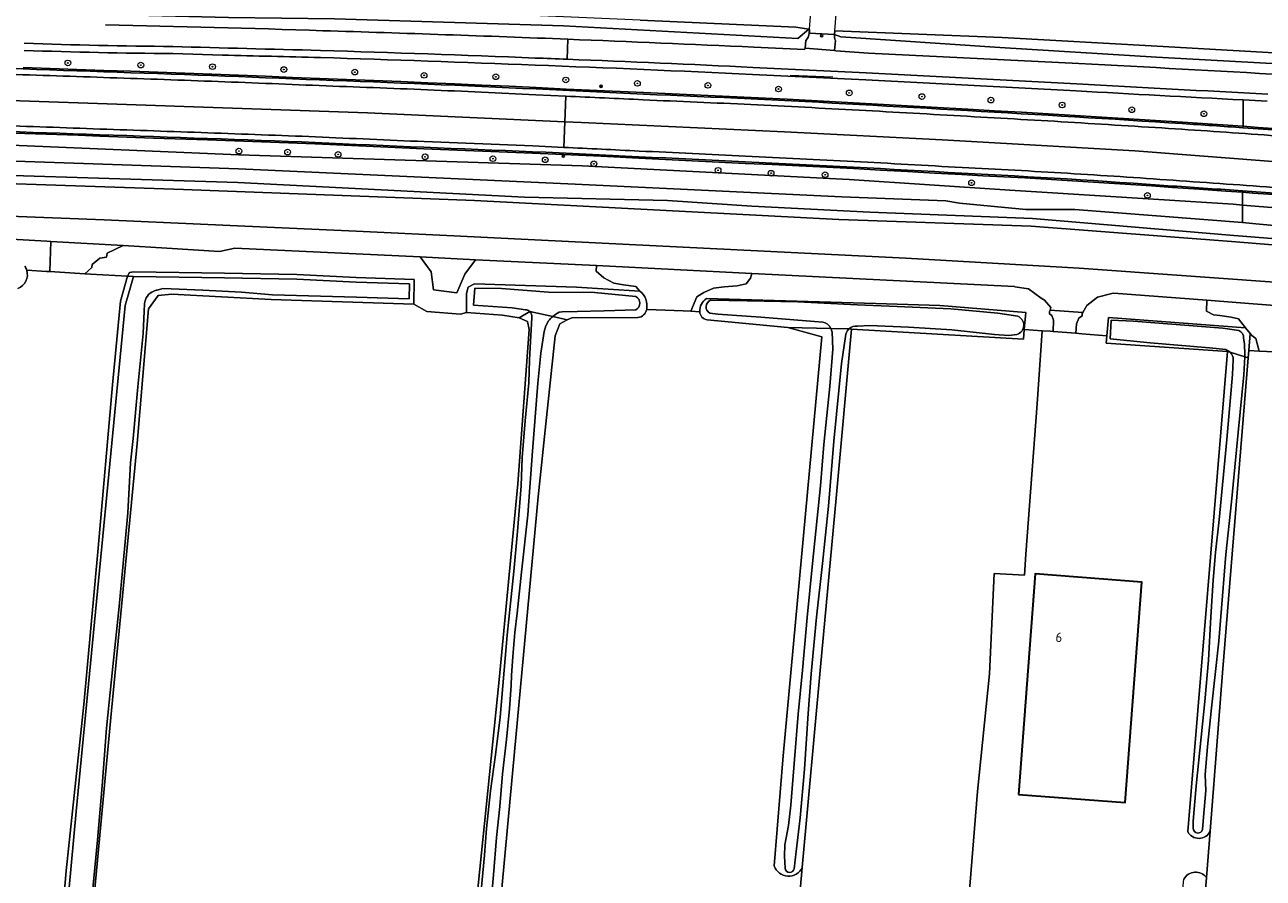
# Model space of a CAD drawing. Header units: metres. Extents: x 149984 to 156489, y 469398 to 478068.
# Tile 72 of 256: x 152953 to 153127, y 471014 to 471134. Entities that reach past the tile are written whole.
import ezdxf
from ezdxf.enums import TextEntityAlignment as Align

# ---------------------------------------------------------------- set-up
doc = ezdxf.new("R2010")
doc.units = ezdxf.units.M
doc.header["$LTSCALE"] = 0.75
for name, color, linetype, lineweight in [('B-WE-GK-BESCHOEIING-G', 252, 'GK-BESCHOEIING-SO', 18), ('B-WE-GR-BOOM-S', 252, 'Continuous', 25), ('B-WE-GR-GRAS-GV', 252, 'Continuous', 13), ('B-WE-GR-GROENVOORZIENING-GV', 252, 'Continuous', 18), ('B-WE-IE-MEUBILAIR-S', 252, 'Continuous', 25), ('B-WE-IE-TERREINAFSCHEIDING_KUNSTMATIG_HEKWERK_RASTER-G', 252, 'IE-TERREINAFSCHEIDING_KUNSTMATIG-SO', 18), ('B-WE-KW-KUNSTWERK_DEK-GV', 6, 'Continuous', 18), ('B-WE-OG-BEBOUWING-GV', 6, 'Continuous', 35), ('B-WE-OG-BEBOUWING-T18', 1, 'Continuous', 18), ('B-WE-OG-TERREIN_ERF-GV', 252, 'Continuous', 18), ('B-WE-OG-TERREIN_OEVER-GV', 252, 'Continuous', 18), ('B-WE-OG-WATER-GV', 252, 'Continuous', 18), ('B-WE-OG-WATER_SLOOT-GV', 252, 'Continuous', 18), ('B-WE-OG-WEG-GV', 252, 'Continuous', 18), ('B-WE-VH-GESLOTENVERHARDING-GV', 252, 'Continuous', 18), ('B-WE-VH-GESLOTENVERHARDING_ASFALT-GV', 252, 'Continuous', 18), ('B-WE-VH-HALFVERHARDING-GV', 252, 'Continuous', 18), ('B-WE-VH-OPENVERHARDING-GV', 252, 'Continuous', 18), ('B-WE-VH-OPENVERHARDING_BETONELEMENT-GV', 252, 'Continuous', 18), ('B-WE-VH-OPENVERHARDING_BETONSTRAATSTEEN-GV', 252, 'Continuous', 18)]:
    doc.layers.add(name, color=color, linetype=linetype, lineweight=lineweight)
doc.styles.add('NLCS-ISO', font='NLCS-ISO.ttf')
doc.styles.add('NLCS-ISO-M750-T18', font='NLCS-ISO.ttf', dxfattribs={"height": 1.35})
doc.linetypes.add('GK-BESCHOEIING-SO', pattern='A,18,-3,[1,NLCS.SHX,S=0.6,R=0,X=0,Y=0],-3', length=24)
doc.linetypes.add('IE-TERREINAFSCHEIDING_KUNSTMATIG-SO', pattern='A,4,[82,NLCS.SHX,S=0.75,R=90,X=0,Y=0],4,-2', length=10)

# ---------------------------------------------------------------- blocks, each defined once
blk = doc.blocks.new('SIE-MEUBILAIR_BORD_VERKEER-SO')
blk.add_lwpolyline([(-0.5625, -0.5625), (0.5625, -0.5625), (0.5625, 0.5625), (-0.5625, 0.5625)], close=True)
at = {"style": 'NLCS-ISO'}
blk.add_text('vb', height=0.75, dxfattribs=at).set_placement((0, 0), align=Align.MIDDLE_CENTER)
blk = doc.blocks.new('SIE-MEUBILAIR_PAAL-SO')
blk.add_circle((0, 0), 0.75)
blk = doc.blocks.new('SIE-MEUBILAIR_PAAL_VERKEERSBORD-SO')
blk.add_circle((0, 0), 0.75)
at = {"style": 'NLCS-ISO'}
blk.add_text('vb', height=0.75, dxfattribs=at).set_placement((0, 0.07), align=Align.MIDDLE_CENTER)
blk = doc.blocks.new('SIE-MEUBILAIR_PAAL_HECTOMETER-SO')
blk.add_circle((0, 0), 0.75)
at = {"style": 'NLCS-ISO'}
blk.add_text('hm', height=0.75, dxfattribs=at).set_placement((0.16, 0.07), align=Align.MIDDLE_CENTER)
blk = doc.blocks.new('SGR-BOOM_GBKN-SO')
at = {"linetype": 'ByBlock', "lineweight": 18}
h = blk.add_hatch(color=0, dxfattribs=at)
h.dxf.hatch_style = 1
edge = h.paths.add_edge_path()
edge.add_arc((0, 0), 0.25, 0, 360)
at = {"color": 0, "linetype": 'ByBlock', "lineweight": 18}
for radius in [2, 0.25]:
    blk.add_circle((0, 0), radius, dxfattribs=at)
at = {"color": 0, "linetype": 'ByBlock', "lineweight": 18, "style": 'NLCS-ISO'}
blk.add_attdef('SOORT', (2.5, 0), '', height=1.5, dxfattribs=at)

msp = doc.modelspace()

# ---------------------------------------------------------------- linework, layer by layer
at = {"layer": 'B-WE-GK-BESCHOEIING-G', "flags": 128}
msp.add_lwpolyline([(153061.741, 471133.323), (153063.572, 471133.043)], dxfattribs=at)
at = {"layer": 'B-WE-GR-GRAS-GV', "flags": 128}
for points in [[(153016.92, 471010.48), (153020.078, 471041.655), (153022.724, 471069.172), (153024.312, 471090.868), (153024.088, 471091.985), (153022.88, 471092.526), (153020.577, 471092.875), (153015.501, 471093.266), (153014.678, 471093.019), (153009.933, 471093.399), (153008.129, 471094.441), (152988.063, 471095.101), (152974.114, 471095.815), (152972.188, 471095.63), (152970.866, 471093.778), (152969.278, 471074.86), (152965.574, 471036.363), (152960.679, 470984.241)], [(153042.115, 471093.631), (153040.804, 471093.687)], [(153048.251, 471093.369), (153047.011, 471093.422), (153045.924, 471093.468), (153042.115, 471093.631)], [(153039.566, 471092.542), (153030.273, 471092.521), (153029.656, 471092.212), (153028.598, 471091.682), (153027.937, 471089.962), (153026.732, 471078.518), (153025.555, 471067.341), (153020.541, 471013.365), (153018.99, 470996.658), (153014.84, 470951.982), (153007.467, 470866.409), (153006.77, 470858.32), (153006.268, 470853.18), (152997.733, 470765.881), (152996.865, 470756.995), (152995.26, 470740.58), (152993.98, 470726.589), (152991.027, 470694.302), (152990.358, 470686.986), (152990.155, 470684.77), (152989.709, 470679.891)], [(153058.708, 471015.512), (153059.951, 471030.96), (153065.375, 471089.83), (153060.613, 471091.153), (153049.302, 471092.224)], [(153155.784, 471076.005), (153155.033, 471076.789), (153154.536, 471077.256), (153151.492, 471080.459), (153148.488, 471083.637), (153146.984, 471084.972), (153146.45, 471085.339), (153145.593, 471085.567), (153143.951, 471085.994), (153143.423, 471086.114), (153141.264, 471086.154), (153135.175, 471086.239), (153133.233, 471086.531), (153132.768, 471086.946), (153132.526, 471087.546), (153131.046, 471087.617), (153126.798, 471087.822), (153125.342, 471087.892), (153125.262, 471086.905), (153121.67, 471042.64), (153119.926, 471020.38), (153119.415, 471013.861), (153118.724, 471005.039)], [(153061.969, 471007.846), (153062.642, 471015.288)]]:
    msp.add_lwpolyline(points, dxfattribs=at)
at = {"layer": 'B-WE-GR-GRAS-GV'}
for points in [[(153040.804, 471093.687, -0.3319367), (153039.566, 471092.542)], [(153049.302, 471092.224, -0.3624758), (153048.251, 471093.369)], [(153062.642, 471015.288, -0.6756577), (153058.708, 471015.512)]]:
    msp.add_lwpolyline(points, format="xyb", dxfattribs=at)
at = {"layer": 'B-WE-GR-GRAS-GV', "flags": 128}
msp.add_lwpolyline([(153105.768, 470964.915), (153106.229, 470999.17), (153085.261, 471001.094), (153087.252, 471025.951), (153088.945, 471042.514), (153089.58, 471056.59), (153093.854, 471056.345), (153094.035, 471059.29), (153095.638, 471080.399), (153096.322, 471090.684), (153093.818, 471090.843), (153093.69, 471089.51), (153069.57, 471090.93), (153067.4, 471067.18), (153065.19, 471043.49), (153062.642, 471015.288), (153061.969, 471007.846), (153061.26, 471000), (153059.292, 470975.548), (153064.584, 470967.022), (153102.922, 470962.736), (153105.224, 470961.942), (153105.7, 470960.513)], close=True, dxfattribs=at)
at = {"layer": 'B-WE-GR-GROENVOORZIENING-GV', "flags": 128}
for points in [[(153063.639, 471132.512), (153063.676, 471133.022), (153063.633, 471133.031), (153063.572, 471133.043), (153062.04, 471131.762), (153029.101, 471133.52), (152996.946, 471134.485), (152982.083, 471134.689), (152970.91, 471134.991), (152952.169, 471135.764)], [(153218.565, 471122.577), (153218.63, 471122.961), (153213.037, 471123.509), (153212.799, 471122.405), (153196.981, 471123.712), (153183.849, 471124.72), (153170.478, 471126.077), (153152.909, 471127.305), (153133.724, 471127.946), (153112.363, 471129.129), (153090.396, 471130.464), (153068.077, 471131.998), (153067.153, 471132.295)], [(153055.826, 471130.521), (153062.946, 471130.18), (153063.063, 471130.363), (153063.158, 471131.466)], [(153067.32, 471131.458), (153067.173, 471130.071), (153067.367, 471130.022), (153071.927, 471129.703), (153101.491, 471128.215)], [(152974.256, 471129.62), (152981.228, 471129.421)], [(152981.228, 471129.421), (152974.256, 471129.62)], [(153124.53, 471119.208), (153124.531, 471119.407), (153123.126, 471119.506), (153119.569, 471119.748), (153116.013, 471119.983), (153112.247, 471120.229), (153108.48, 471120.47), (153104.713, 471120.706), (153100.946, 471120.936), (153097.179, 471121.162), (153093.412, 471121.382), (153089.644, 471121.598), (153085.878, 471121.808), (153080.812, 471122.102), (153075.744, 471122.389), (153070.676, 471122.669), (153065.607, 471122.944), (153060.538, 471123.212), (153055.465, 471123.474), (153050.428, 471123.689), (153045.397, 471123.909), (153040.365, 471124.135), (153034.924, 471124.387), (153029.482, 471124.645), (153025.272, 471124.85), (153021.473, 471125.029), (153017.673, 471125.203), (153013.873, 471125.371), (153010.073, 471125.533), (153006.273, 471125.69), (153002.472, 471125.84), (152998.672, 471125.985), (152994.874, 471126.124), (152991.089, 471126.284), (152987.301, 471126.439), (152983.512, 471126.59), (152979.723, 471126.735), (152975.933, 471126.876), (152972.144, 471127.011), (152968.354, 471127.141), (152964.566, 471127.266), (152960.798, 471127.403), (152957.028, 471127.533), (152953.257, 471127.658)], [(152953.257, 471127.658), (152957.028, 471127.533), (152960.798, 471127.403), (152964.566, 471127.266), (152968.354, 471127.141), (152972.144, 471127.011), (152975.933, 471126.876), (152979.723, 471126.735), (152983.512, 471126.59), (152987.301, 471126.439), (152991.089, 471126.284)], [(153101.175, 471125.388), (153071.62, 471126.92)], [(152991.089, 471126.284), (152994.874, 471126.124), (152998.672, 471125.985), (153002.472, 471125.84), (153006.273, 471125.69), (153010.073, 471125.533), (153013.873, 471125.371), (153017.673, 471125.203), (153021.473, 471125.029), (153025.272, 471124.85), (153029.482, 471124.645), (153034.924, 471124.387), (153040.365, 471124.135), (153045.397, 471123.909), (153050.428, 471123.689), (153055.465, 471123.474), (153060.538, 471123.212), (153065.607, 471122.944), (153070.676, 471122.669), (153075.744, 471122.389), (153080.812, 471122.102), (153085.878, 471121.808), (153089.644, 471121.598), (153093.412, 471121.382), (153097.179, 471121.162), (153100.946, 471120.936), (153104.713, 471120.706), (153108.48, 471120.47), (153112.247, 471120.229), (153116.013, 471119.983), (153119.569, 471119.748), (153123.126, 471119.506), (153124.531, 471119.407), (153124.557, 471123.105)], [(153071.569, 471125.921), (153101.121, 471124.389)], [(153101.121, 471124.389), (153071.569, 471125.921)], [(153127.944, 471122.926), (153124.557, 471123.105), (153124.531, 471119.407), (153126.682, 471119.257), (153130.237, 471119.002), (153131.142, 471118.936), (153134.923, 471118.656), (153138.704, 471118.369), (153142.484, 471118.074), (153146.262, 471117.773), (153150.034, 471117.474), (153153.807, 471117.168), (153157.579, 471116.854), (153161.351, 471116.532), (153165.122, 471116.203), (153168.892, 471115.867), (153172.662, 471115.523), (153176.428, 471115.173), (153180.215, 471114.833), (153184.004, 471114.486), (153187.792, 471114.131), (153191.579, 471113.768)], [(153124.557, 471123.105), (153127.944, 471122.926)], [(152931.744, 471117.595), (152983.53, 471115.383), (153031.727, 471113.872), (153069.244, 471111.913), (153091.808, 471110.43), (153123.152, 471108.455), (153124.465, 471108.349), (153124.465, 471110.138), (153122.14, 471110.303), (153118.388, 471110.565), (153114.633, 471110.823), (153111.674, 471111.034), (153108.716, 471111.238), (153105.758, 471111.435), (153102.799, 471111.625), (153099.84, 471111.808), (153096.881, 471111.984), (153093.921, 471112.153), (153090.961, 471112.316), (153088, 471112.472), (153085.034, 471112.621), (153081.231, 471112.841), (153077.432, 471113.055), (153073.633, 471113.262), (153069.834, 471113.462), (153066.034, 471113.657), (153062.234, 471113.845), (153058.434, 471114.027), (153054.631, 471114.203), (153047.166, 471114.574), (153039.704, 471114.938), (153034.404, 471115.192), (153029.103, 471115.442), (153024.78, 471115.643), (153009.523, 471116.261), (153004.436, 471116.479), (152999.349, 471116.703), (152994.267, 471116.932), (152986.703, 471117.217), (152979.137, 471117.495), (152971.569, 471117.765), (152964, 471118.027), (152961, 471118.14), (152958.003, 471118.247), (152955.005, 471118.349), (152952.007, 471118.446)], [(152952.007, 471118.446), (152955.005, 471118.349), (152958.003, 471118.247), (152961, 471118.14), (152964, 471118.027), (152971.569, 471117.765), (152979.137, 471117.495), (152986.703, 471117.217), (152994.267, 471116.932), (152999.349, 471116.703), (153004.436, 471116.479), (153009.523, 471116.261), (153024.78, 471115.643), (153029.103, 471115.442), (153034.404, 471115.192), (153039.704, 471114.938), (153047.166, 471114.574), (153054.631, 471114.203), (153058.434, 471114.027), (153062.234, 471113.845), (153066.034, 471113.657), (153069.834, 471113.462), (153073.633, 471113.262), (153077.432, 471113.055), (153081.231, 471112.841), (153085.034, 471112.621), (153088, 471112.472), (153090.961, 471112.316), (153093.921, 471112.153), (153096.881, 471111.984), (153099.84, 471111.808), (153102.799, 471111.625), (153105.758, 471111.435), (153108.716, 471111.238), (153111.674, 471111.034), (153114.633, 471110.823), (153118.388, 471110.565), (153122.14, 471110.303), (153124.465, 471110.138)], [(153130.237, 471119.002), (153126.682, 471119.257), (153124.531, 471119.407), (153124.53, 471119.208)], [(153029.15, 471116.441), (153024.824, 471116.642), (153009.565, 471117.26)], [(153124.465, 471110.339), (153124.465, 471110.138), (153125.892, 471110.036), (153129.644, 471109.765)], [(153124.465, 471110.138), (153124.465, 471110.339)], [(153129.644, 471109.765), (153125.892, 471110.036), (153124.465, 471110.138), (153124.465, 471108.349), (153147.887, 471106.462)]]:
    msp.add_lwpolyline(points, dxfattribs=at)
at = {"layer": 'B-WE-GR-GROENVOORZIENING-GV'}
for points in [[(152964.826, 471133.673, -0.0027197), (152995.351, 471132.838)], [(152995.351, 471132.838, -0.0023701), (153029.75, 471131.641)], [(153029.75, 471131.641, -0.0017641), (153055.826, 471130.521)], [(153063.158, 471131.466, 0.1577892), (153063.639, 471132.512)], [(153067.153, 471132.295, 0.1181071), (153067.32, 471131.458)], [(152953.38, 471130.07, 0.0065137), (152974.256, 471129.62)], [(152974.256, 471129.62, -0.0065137), (152953.38, 471130.07)], [(152974.275, 471130.62, -0.0065188), (152953.412, 471131.07)], [(152995.011, 471130.075, -0.0017831), (152974.275, 471130.62)], [(153025.159, 471129.003, 0.00199), (152995.011, 471130.075)], [(152981.228, 471129.421, 0.0011624), (152994.984, 471129.075)], [(152994.984, 471129.075, -0.0011624), (152981.228, 471129.421)], [(152994.984, 471129.075, -0.0020227), (153025.121, 471128.004)], [(153025.121, 471128.004, 0.0020227), (152994.984, 471129.075)], [(153029.639, 471128.833, 0.0004458), (153025.159, 471129.003)], [(153055.715, 471127.684, 0.0025939), (153029.639, 471128.833)], [(153101.491, 471128.215, -0.0018988), (153130.456, 471126.632)], [(152934.395, 471127.999, -0.0029838), (152964.56, 471127.067)], [(152964.56, 471127.067, -0.0026067), (152994.867, 471125.924)], [(153025.121, 471128.004, -0.0030446), (153055.667, 471126.685)], [(153055.667, 471126.685, 0.0030446), (153025.121, 471128.004)], [(153055.667, 471126.685, -0.0007589), (153071.569, 471125.921)], [(153071.569, 471125.921, 0.0007589), (153055.667, 471126.685)], [(153071.62, 471126.92, 0.0007558), (153055.715, 471127.684)], [(152994.867, 471125.924, -0.0030269), (153025.263, 471124.65)], [(153025.263, 471124.65, 0.0017879), (153055.455, 471123.274)], [(153127.995, 471123.925, -0.0010821), (153101.175, 471125.388)], [(153055.455, 471123.274, -0.0018741), (153085.866, 471121.609)], [(153101.121, 471124.389, 0.0009406), (153124.557, 471123.105)], [(153124.557, 471123.105, -0.0009406), (153101.121, 471124.389)], [(153085.866, 471121.609, -0.0026531), (153116, 471119.783)], [(152964.036, 471119.026, 0.0022002), (152949.039, 471119.537)], [(153116, 471119.783, -0.0010503), (153124.53, 471119.208)], [(152934.019, 471119.119, -0.0042686), (152964.007, 471118.227)], [(152964.007, 471118.227, 0.0042686), (152934.019, 471119.119)], [(152964.007, 471118.227, -0.0010241), (152994.274, 471117.132)], [(152994.274, 471117.132, 0.0010241), (152964.007, 471118.227)], [(152979.173, 471118.494, 0.0005255), (152964.036, 471119.026)], [(152994.308, 471117.931, 0.0004594), (152979.173, 471118.494)], [(153009.565, 471117.26, -0.0008533), (152994.308, 471117.931)], [(153124.53, 471119.208, -0.0008752), (153130.214, 471118.803)], [(152994.274, 471117.132, 0.0017365), (153024.79, 471115.843)], [(153024.79, 471115.843, -0.0017365), (152994.274, 471117.132)], [(153039.752, 471115.937, 0.0002653), (153029.15, 471116.441)], [(153054.679, 471115.202, 0.0004711), (153039.752, 471115.937)], [(153024.79, 471115.843, -0.0010043), (153054.641, 471114.403)], [(153054.641, 471114.403, 0.0010043), (153024.79, 471115.843)], [(153054.641, 471114.403, -0.0033232), (153085.045, 471112.82)], [(153085.045, 471112.82, 0.0033232), (153054.641, 471114.403)], [(153069.886, 471114.461, 0.0016433), (153054.679, 471115.202)], [(153085.088, 471113.619, 0.0017123), (153069.886, 471114.461)], [(153085.045, 471112.82, -0.0058768), (153114.647, 471111.022)], [(153114.647, 471111.022, 0.0058768), (153085.045, 471112.82)], [(153099.901, 471112.806, 0.0029052), (153085.088, 471113.619)], [(153114.703, 471111.82, 0.0029684), (153099.901, 471112.806)], [(153114.647, 471111.022, -0.0009123), (153124.465, 471110.339)], [(153124.465, 471110.339, 0.0009123), (153114.647, 471111.022)], [(153129.716, 471110.762, 0.0012382), (153114.703, 471111.82)], [(153145.19, 471108.788, 0.0017705), (153124.465, 471110.339)], [(153124.465, 471110.339, -0.0017705), (153145.19, 471108.788)]]:
    msp.add_lwpolyline(points, format="xyb", dxfattribs=at)
at = {"layer": 'B-WE-IE-TERREINAFSCHEIDING_KUNSTMATIG_HEKWERK_RASTER-G', "flags": 128}
msp.add_lwpolyline([(153066.916, 471126.298), (153060.927, 471126.527)], dxfattribs=at)
at = {"layer": 'B-WE-KW-KUNSTWERK_DEK-GV', "flags": 128}
msp.add_lwpolyline([(153067.21, 471132.841), (153067.627, 471138.165), (153067.531, 471138.173), (153064.229, 471138.445), (153064.04, 471138.43), (153063.633, 471133.031), (153063.676, 471133.022), (153063.645, 471132.597), (153063.639, 471132.512), (153067.153, 471132.295), (153067.156, 471132.332), (153067.202, 471132.841)], close=True, dxfattribs=at)
at = {"layer": 'B-WE-OG-BEBOUWING-GV', "flags": 128}
msp.add_lwpolyline([(153093.02, 471025.56), (153107.98, 471024.4), (153110.34, 471055.36), (153095.35, 471056.55)], close=True, dxfattribs=at)
at = {"layer": 'B-WE-OG-TERREIN_ERF-GV', "flags": 128}
for points in [[(152904.779, 470814.839), (152914.529, 470813.939), (152926.547, 470812.885), (152931.306, 470812.436), (152931.187, 470810.629), (152932.062, 470810.605), (152940.365, 470810.379), (152946.022, 470862.597), (152946.112, 470864.2), (152951.131, 470918.986), (152953.219, 470946.796), (152955.534, 470971.831), (152957.372, 470992.414), (152959.313, 471014.811), (152961.784, 471038.168), (152963.769, 471060.159), (152965.787, 471083.082), (152966.924, 471094.821), (152967.881, 471098.353), (152962.725, 471098.659), (152961.931, 471098.706), (152957.006, 471098.998), (152956.536, 471099.026), (152953.757, 471099.19)], [(153122.344, 471087.778), (153105.32, 471088.94), (153105.417, 471089.994), (153101.879, 471090.269), (153101.047, 471090.334), (153097.871, 471090.58), (153097.472, 471090.611), (153096.322, 471090.684), (153095.638, 471080.399), (153094.035, 471059.29), (153093.854, 471056.345), (153089.58, 471056.59), (153088.945, 471042.514), (153087.252, 471025.951), (153085.261, 471001.094), (153106.229, 470999.17), (153105.768, 470964.915), (153105.7, 470960.513), (153111.017, 470960.186), (153113.216, 470986.104), (153113.499, 470988.18), (153115.114, 471000), (153116.14, 471012.78), (153116.212, 471013.645)], [(153116.765, 471020.336), (153122.344, 471087.778)], [(153119.415, 471013.861), (153119.926, 471020.38)]]:
    msp.add_lwpolyline(points, dxfattribs=at)
at = {"layer": 'B-WE-OG-TERREIN_ERF-GV'}
for points in [[(152953.757, 471099.19, -0.3921172), (152952.501, 471096.611)], [(153119.926, 471020.38, -0.6181411), (153116.765, 471020.336)], [(153116.212, 471013.645, -0.5482904), (153119.415, 471013.861)]]:
    msp.add_lwpolyline(points, format="xyb", dxfattribs=at)
at = {"layer": 'B-WE-OG-TERREIN_ERF-GV', "flags": 128}
msp.add_lwpolyline([(153095.35, 471056.55), (153110.34, 471055.36), (153107.98, 471024.4), (153093.02, 471025.56)], close=True, dxfattribs=at)
at = {"layer": 'B-WE-OG-TERREIN_OEVER-GV', "flags": 128}
for points in [[(153013.993, 471135.431), (153002.929, 471135.484), (152983.36, 471136.092), (152980.886, 471136.169), (152977.457, 471136.256), (152972.729, 471135.778), (152970.378, 471136.045), (152954.285, 471136.601), (152934.839, 471137.173), (152934.808, 471138.692), (152932.399, 471138.77), (152932.407, 471138.331), (152932.433, 471136.917), (152933.912, 471136.497), (152952.169, 471135.764), (152970.91, 471134.991), (152982.083, 471134.689), (152996.946, 471134.485), (153029.101, 471133.52), (153062.04, 471131.762), (153063.572, 471133.043), (153061.741, 471133.323), (153039.905, 471134.303)], [(153124.465, 471105.874), (153124.465, 471108.349), (153123.152, 471108.455), (153091.808, 471110.43), (153069.244, 471111.913), (153031.727, 471113.872), (152983.53, 471115.383), (152931.744, 471117.595), (152876.712, 471119.204), (152831.325, 471118.993), (152807.564, 471118.964), (152806.666, 471118.965), (152806.69, 471117.074), (152807.901, 471117.067), (152831.53, 471116.967), (152876.629, 471116.682), (152931.747, 471115.194), (152983.486, 471113.419), (153030.773, 471111.29), (153068.218, 471109.485), (153082.805, 471108.924), (153084.719, 471108.588), (153094.036, 471107.731), (153100.907, 471107.736)], [(153124.465, 471108.349), (153124.465, 471105.874), (153126.345, 471105.725), (153151.063, 471103.467), (153151.017, 471102.978), (153153.937, 471102.618), (153154.065, 471103.417), (153152.813, 471104.743), (153147.887, 471106.462)]]:
    msp.add_lwpolyline(points, close=True, dxfattribs=at)
for points in [[(153133.842, 471129.426), (153112.463, 471130.651), (153090.715, 471131.894), (153067.21, 471132.841), (153067.202, 471132.841), (153067.153, 471132.295), (153068.077, 471131.998), (153090.396, 471130.464), (153112.363, 471129.129), (153133.724, 471127.946)], [(152931.578, 471112.013), (152975.757, 471110.55), (153016.626, 471108.97), (153067.803, 471106.308), (153094.787, 471105.383), (153123.506, 471103.167), (153149.256, 471101.057), (153151.223, 471100.76), (153152.813, 471101.068), (153153.48, 471101.707), (153153.937, 471102.618), (153151.017, 471102.978), (153150.976, 471102.536), (153148, 471102.119), (153124.465, 471103.988), (153123.261, 471104.084), (153094.956, 471106.476), (153072.126, 471107.331), (153055.58, 471108.173), (153043.723, 471109.008), (153023.669, 471109.446), (152983.394, 471111.531), (152932.171, 471113.128)], [(152960.679, 470984.241), (152965.574, 471036.363), (152969.278, 471074.86), (152970.866, 471093.778), (152972.188, 471095.63), (152974.114, 471095.815), (152988.063, 471095.101), (153008.129, 471094.441), (153008.176, 471097.908), (153000.032, 471098.186), (152991.698, 471098.583), (152981.547, 471098.788), (152968.751, 471098.966), (152968.187, 471098.864), (152967.881, 471098.353), (152968.742, 471098.302), (152981.536, 471098.124), (152991.676, 471097.919), (153000, 471097.523), (153007.497, 471097.261), (153007.469, 471095.182), (153000.051, 471095.408), (152988.27, 471095.726), (152983.9, 471096.099), (152978.488, 471096.389), (152974.024, 471096.555), (152972.869, 471096.605), (152972.056, 471096.411)], [(152952.979, 470939.312), (152953.583, 470945.829), (152960.702, 471023.151), (152967.576, 471094.224), (152968.183, 471096.347), (152968.742, 471098.302), (152967.881, 471098.353), (152966.924, 471094.821), (152965.787, 471083.082), (152963.769, 471060.159), (152961.784, 471038.168), (152959.313, 471014.811), (152957.372, 470992.414), (152955.534, 470971.831), (152953.219, 470946.796)], [(153039.836, 471096.271), (153030.95, 471096.789), (153016.637, 471097.282), (153015.742, 471096.834), (153015.495, 471095.909), (153015.501, 471093.266), (153020.577, 471092.875), (153022.88, 471092.526), (153024.392, 471093.391)], [(153023.793, 471093.628), (153021.932, 471093.906), (153016.499, 471094.293), (153016.664, 471096.691), (153020.418, 471096.615), (153027.03, 471096.118), (153033.468, 471096.039), (153039.29, 471095.508)], [(153069.175, 471090.94), (153069.57, 471090.93), (153093.69, 471089.51), (153093.818, 471090.843), (153094.05, 471093.25), (153081.975, 471094.244), (153072.955, 471094.512), (153049.201, 471095.218)], [(152970.27, 471094.476), (152970.238, 471093.443), (152970.108, 471090.29), (152969.365, 471082.832), (152968.715, 471075.535), (152968.327, 471072.128), (152967.945, 471065.108), (152967.268, 471057.481), (152966.711, 471051.932), (152965.86, 471043.526), (152964.962, 471034.846), (152964.361, 471026.775), (152963.711, 471019.124), (152962.964, 471011.368)], [(153024.392, 471093.391), (153022.88, 471092.526), (153024.088, 471091.985), (153024.312, 471090.868), (153022.724, 471069.172), (153020.078, 471041.655), (153016.92, 471010.48), (153013.534, 470972.697), (153010.147, 470934.068), (153007.643, 470907.644), (153004.644, 470870.991), (153000.622, 470828.869), (152996.389, 470783.89), (152992.032, 470741.089), (152989.387, 470713.307), (152987.169, 470687.051)], [(153039.26, 471093.626), (153034.82, 471093.47), (153031.041, 471093.397), (153028.924, 471093.368), (153028.536, 471093.305)], [(153049.757, 471094.974), (153054.919, 471094.907), (153062.004, 471094.761), (153070.349, 471094.308), (153075.963, 471094.105), (153083.523, 471093.753), (153090.124, 471093.149), (153092.893, 471092.724)], [(152990.358, 470686.986), (152991.027, 470694.302), (152993.98, 470726.589), (152995.26, 470740.58), (152996.865, 470756.995), (152997.733, 470765.881), (153006.268, 470853.18), (153006.77, 470858.32), (153007.467, 470866.409), (153014.84, 470951.982), (153018.99, 470996.658), (153020.541, 471013.365), (153025.555, 471067.341), (153026.732, 471078.518), (153027.937, 471089.962), (153028.598, 471091.682), (153029.656, 471092.212)], [(153017.554, 471012.04), (153018.024, 471017.016), (153018.315, 471020.782), (153018.873, 471026.044), (153019.565, 471031.095), (153020.226, 471036.399), (153020.777, 471042.989), (153021.236, 471047.926), (153021.684, 471052.439), (153022.145, 471056.869), (153022.645, 471062.493), (153023.172, 471068.886), (153023.33, 471072.88), (153023.73, 471078.012), (153024.245, 471083.387), (153024.339, 471086.625), (153024.68, 471092.554)], [(153027.004, 471092.083), (153026.658, 471091.38), (153026.387, 471090.573), (153025.954, 471087.529), (153025.515, 471083.315), (153024.751, 471073.751), (153024.134, 471064.836), (153023.226, 471056.755), (153022.61, 471051.025), (153022.286, 471048.315), (153021.992, 471044.923), (153021.814, 471042.283), (153021.767, 471040.907), (153021.559, 471037.6), (153021.097, 471033.264), (153020.555, 471028.441), (153020.177, 471023.856), (153019.725, 471019.521), (153019.303, 471014.26), (153018.913, 471010.065)], [(153027.612, 471092.67), (153029.656, 471092.212), (153030.273, 471092.521), (153039.566, 471092.542)], [(153029.656, 471092.212), (153027.612, 471092.67)], [(153049.302, 471092.224), (153060.613, 471091.153), (153066.672, 471091.002)], [(153065.513, 471091.912), (153064.38, 471092.002), (153056.841, 471092.594), (153050.791, 471093.036), (153049.668, 471093.17)], [(153124.598, 471089.625), (153124.721, 471088.856), (153124.806, 471087.318), (153124.791, 471087.046), (153125.262, 471086.905), (153125.342, 471087.892), (153125.536, 471090.306), (153124.895, 471091.118), (153105.65, 471092.54), (153105.417, 471089.994), (153105.32, 471088.94), (153122.344, 471087.778)], [(153122.103, 471088.04), (153119.831, 471088.299), (153111.504, 471089.006), (153105.864, 471089.573), (153106.028, 471092.189), (153109.163, 471092.026), (153121.696, 471091.058), (153123.922, 471090.726)], [(153066.672, 471091.002), (153060.613, 471091.153), (153065.375, 471089.83), (153059.951, 471030.96), (153058.708, 471015.512)], [(153068.705, 471089.896), (153068.146, 471086.077), (153067.081, 471075.158), (153066.318, 471066.068), (153065.497, 471058.005), (153064.63, 471050.45), (153063.892, 471042.48), (153063.491, 471036.903), (153062.978, 471029.122), (153062.369, 471022.27), (153061.781, 471017.536), (153061.529, 471015.109)], [(153062.642, 471015.288), (153065.19, 471043.49), (153067.4, 471067.18), (153069.57, 471090.93), (153069.175, 471090.94)], [(153064.077, 471058.003), (153065.217, 471068.923), (153065.68, 471074.723), (153066.5, 471082.877), (153066.937, 471088.121), (153066.824, 471090.486)], [(153092.789, 471090.167), (153091.655, 471090.029), (153089.649, 471090.167), (153083.642, 471090.811), (153077.581, 471091.176), (153072.131, 471091.422), (153070.409, 471091.327)], [(153122.732, 471087.662), (153122.344, 471087.778), (153116.765, 471020.336)], [(153117.538, 471020.802), (153117.552, 471021.778), (153117.962, 471026.774), (153118.645, 471033.58), (153119.185, 471038.625), (153119.668, 471044.401), (153120.027, 471050.499), (153120.328, 471055.675), (153120.667, 471059.551), (153121.202, 471064.147), (153122.271, 471075.428), (153123.076, 471084.547), (153123.172, 471086.621)], [(153119.926, 471020.38), (153121.67, 471042.64), (153125.262, 471086.905), (153124.791, 471087.046), (153124.651, 471084.503), (153123.84, 471076.393), (153122.906, 471066.649), (153122.128, 471059.277), (153121.645, 471053.458), (153121.149, 471047.077), (153120.114, 471037.733), (153119.561, 471032.279), (153119.232, 471028.285), (153119.29, 471026.11), (153118.988, 471022.372), (153118.867, 471020.623)], [(153122.344, 471087.778), (153122.732, 471087.662)], [(153060.24, 471015.173), (153060.173, 471016.864), (153060.185, 471018.475), (153060.714, 471021.21), (153061.06, 471024.037), (153061.568, 471030.443), (153062.064, 471036.809), (153062.697, 471043.023), (153063.347, 471050.415), (153064.077, 471058.003)], [(153086.205, 470675.796), (153090.103, 470711.461), (153091.259, 470722.043), (153106.106, 470857.885), (153108.752, 470884.873), (153109.862, 470898.095), (153113.061, 470936.188), (153117.744, 470992.908), (153118.724, 471005.039), (153119.415, 471013.861)]]:
    msp.add_lwpolyline(points, dxfattribs=at)
at = {"layer": 'B-WE-OG-TERREIN_OEVER-GV'}
for points in [[(152952.501, 471096.611, 0.3921172), (152953.757, 471099.19)], [(152953.757, 471099.19, 0.0760211), (152953.48, 471099.769)], [(152971.586, 471096.263, 0.2672167), (152970.27, 471094.476)], [(152972.056, 471096.411, 0.055205), (152971.586, 471096.263)], [(153039.29, 471095.508, -0.5972736), (153039.26, 471093.626)], [(153040.804, 471093.687, 0.2779945), (153039.836, 471096.271)], [(153049.201, 471095.218, 0.2669928), (153048.251, 471093.369)], [(153024.392, 471093.391, 0.1807569), (153023.793, 471093.628)], [(153024.68, 471092.554, 0.2568463), (153024.392, 471093.391)], [(153039.566, 471092.542, 0.3319367), (153040.804, 471093.687)], [(153048.251, 471093.369, 0.3624758), (153049.302, 471092.224)], [(153049.668, 471093.17, -0.634581), (153049.757, 471094.974)], [(153027.612, 471092.67, 0.034373), (153027.004, 471092.083)], [(153028.536, 471093.305, 0.0467637), (153027.612, 471092.67)], [(153066.672, 471091.002, 0.2331534), (153065.513, 471091.912)], [(153092.893, 471092.724, -0.7102908), (153092.789, 471090.167)], [(153066.824, 471090.486, 0.0822512), (153066.672, 471091.002)], [(153069.175, 471090.94, 0.1993629), (153068.705, 471089.896)], [(153070.409, 471091.327, 0.2276857), (153069.175, 471090.94)], [(153123.922, 471090.726, -0.3474474), (153124.598, 471089.625)], [(153122.732, 471087.662, 0.1236271), (153122.103, 471088.04)], [(153123.172, 471086.621, 0.1936639), (153122.732, 471087.662)], [(153116.765, 471020.336, 0.6181411), (153119.926, 471020.38)], [(153118.867, 471020.623, -0.8776924), (153117.538, 471020.802)], [(153058.708, 471015.512, 0.6756577), (153062.642, 471015.288)], [(153061.529, 471015.109, -0.8427164), (153060.24, 471015.173)], [(153119.415, 471013.861, 0.5482904), (153116.212, 471013.645)]]:
    msp.add_lwpolyline(points, format="xyb", dxfattribs=at)
at = {"layer": 'B-WE-OG-WATER-GV', "flags": 128}
for points in [[(153039.905, 471134.303), (153061.741, 471133.323), (153063.572, 471133.043), (153063.633, 471133.031), (153063.676, 471133.022), (153063.639, 471132.512), (153067.153, 471132.295), (153067.202, 471132.841), (153067.21, 471132.841), (153090.715, 471131.894), (153112.463, 471130.651), (153133.842, 471129.426)], [(153124.465, 471105.874), (153100.907, 471107.736), (153094.036, 471107.731), (153084.719, 471108.588), (153082.805, 471108.924), (153068.218, 471109.485), (153030.773, 471111.29), (152983.486, 471113.419), (152931.747, 471115.194)], [(152932.171, 471113.128), (152983.394, 471111.531), (153023.669, 471109.446), (153043.723, 471109.008), (153055.58, 471108.173), (153072.126, 471107.331), (153094.956, 471106.476), (153123.261, 471104.084), (153124.465, 471103.988), (153148, 471102.119), (153150.976, 471102.536), (153151.017, 471102.978), (153151.063, 471103.467), (153126.345, 471105.725), (153124.465, 471105.874)], [(153066.824, 471090.486), (153066.937, 471088.121), (153066.5, 471082.877), (153065.68, 471074.723), (153065.217, 471068.923), (153064.077, 471058.003), (153063.347, 471050.415), (153062.697, 471043.023), (153062.064, 471036.809), (153061.568, 471030.443), (153061.06, 471024.037), (153060.714, 471021.21), (153060.185, 471018.475), (153060.173, 471016.864), (153060.24, 471015.173)], [(153061.529, 471015.109), (153061.781, 471017.536), (153062.369, 471022.27), (153062.978, 471029.122), (153063.491, 471036.903), (153063.892, 471042.48), (153064.63, 471050.45), (153065.497, 471058.005), (153066.318, 471066.068), (153067.081, 471075.158), (153068.146, 471086.077), (153068.705, 471089.896)], [(153069.175, 471090.94), (153066.672, 471091.002)], [(153118.867, 471020.623), (153118.988, 471022.372), (153119.29, 471026.11), (153119.232, 471028.285), (153119.561, 471032.279), (153120.114, 471037.733), (153121.149, 471047.077), (153121.645, 471053.458), (153122.128, 471059.277), (153122.906, 471066.649), (153123.84, 471076.393), (153124.651, 471084.503), (153124.791, 471087.046), (153122.732, 471087.662)], [(153123.172, 471086.621), (153123.076, 471084.547), (153122.271, 471075.428), (153121.202, 471064.147), (153120.667, 471059.551)], [(153120.667, 471059.551), (153120.328, 471055.675), (153120.027, 471050.499), (153119.668, 471044.401), (153119.185, 471038.625), (153118.645, 471033.58), (153117.962, 471026.774), (153117.552, 471021.778), (153117.538, 471020.802)]]:
    msp.add_lwpolyline(points, dxfattribs=at)
at = {"layer": 'B-WE-OG-WATER-GV'}
for points in [[(153066.672, 471091.002, -0.0822512), (153066.824, 471090.486)], [(153068.705, 471089.896, -0.1993629), (153069.175, 471090.94)], [(153122.732, 471087.662, -0.1936639), (153123.172, 471086.621)], [(153117.538, 471020.802, 0.8776924), (153118.867, 471020.623)], [(153060.24, 471015.173, 0.8427164), (153061.529, 471015.109)]]:
    msp.add_lwpolyline(points, format="xyb", dxfattribs=at)
at = {"layer": 'B-WE-OG-WATER_SLOOT-GV', "flags": 128}
for points in [[(152972.056, 471096.411), (152972.869, 471096.605), (152974.024, 471096.555), (152978.488, 471096.389), (152983.9, 471096.099), (152988.27, 471095.726), (153000.051, 471095.408), (153007.469, 471095.182), (153007.497, 471097.261), (153000, 471097.523), (152991.676, 471097.919), (152981.536, 471098.124), (152968.742, 471098.302), (152968.183, 471096.347), (152967.576, 471094.224), (152960.702, 471023.151), (152953.583, 470945.829), (152952.979, 470939.312)], [(153039.29, 471095.508), (153033.468, 471096.039), (153027.03, 471096.118), (153020.418, 471096.615), (153016.664, 471096.691), (153016.499, 471094.293), (153021.932, 471093.906), (153023.793, 471093.628)], [(152962.964, 471011.368), (152963.711, 471019.124), (152964.361, 471026.775), (152964.962, 471034.846), (152965.86, 471043.526), (152966.711, 471051.932), (152967.268, 471057.481), (152967.945, 471065.108), (152968.327, 471072.128), (152968.715, 471075.535), (152969.365, 471082.832), (152970.108, 471090.29), (152970.238, 471093.443), (152970.27, 471094.476)], [(153024.392, 471093.391), (153027.612, 471092.67)], [(153027.612, 471092.67), (153024.392, 471093.391)], [(153028.536, 471093.305), (153028.924, 471093.368), (153031.041, 471093.397), (153034.82, 471093.47), (153039.26, 471093.626)], [(153092.893, 471092.724), (153090.124, 471093.149), (153083.523, 471093.753), (153075.963, 471094.105), (153070.349, 471094.308), (153062.004, 471094.761), (153054.919, 471094.907), (153049.757, 471094.974)], [(153024.68, 471092.554), (153024.339, 471086.625), (153024.245, 471083.387), (153023.73, 471078.012), (153023.33, 471072.88), (153023.172, 471068.886), (153022.645, 471062.493), (153022.145, 471056.869), (153021.684, 471052.439), (153021.236, 471047.926), (153020.777, 471042.989), (153020.226, 471036.399), (153019.565, 471031.095), (153018.873, 471026.044), (153018.315, 471020.782), (153018.024, 471017.016), (153017.554, 471012.04)], [(153018.913, 471010.065), (153019.303, 471014.26), (153019.725, 471019.521), (153020.177, 471023.856), (153020.555, 471028.441), (153021.097, 471033.264), (153021.559, 471037.6), (153021.767, 471040.907), (153021.814, 471042.283), (153021.992, 471044.923), (153022.286, 471048.315), (153022.61, 471051.025), (153023.226, 471056.755), (153024.134, 471064.836), (153024.751, 471073.751), (153025.515, 471083.315), (153025.954, 471087.529), (153026.387, 471090.573), (153026.658, 471091.38), (153027.004, 471092.083)], [(153049.668, 471093.17), (153050.791, 471093.036), (153056.841, 471092.594), (153064.38, 471092.002), (153065.513, 471091.912)], [(153123.922, 471090.726), (153121.696, 471091.058), (153109.163, 471092.026), (153106.028, 471092.189), (153105.864, 471089.573), (153111.504, 471089.006), (153119.831, 471088.299), (153122.103, 471088.04)], [(153066.672, 471091.002), (153069.175, 471090.94)], [(153070.409, 471091.327), (153072.131, 471091.422), (153077.581, 471091.176), (153083.642, 471090.811), (153089.649, 471090.167), (153091.655, 471090.029), (153092.789, 471090.167)], [(153122.732, 471087.662), (153124.791, 471087.046), (153124.806, 471087.318), (153124.721, 471088.856), (153124.598, 471089.625)]]:
    msp.add_lwpolyline(points, dxfattribs=at)
at = {"layer": 'B-WE-OG-WATER_SLOOT-GV'}
for points in [[(152970.27, 471094.476, -0.2672167), (152971.586, 471096.263)], [(152971.586, 471096.263, -0.055205), (152972.056, 471096.411)], [(153039.26, 471093.626, 0.5972736), (153039.29, 471095.508)], [(153023.793, 471093.628, -0.1807569), (153024.392, 471093.391)], [(153024.392, 471093.391, -0.2568463), (153024.68, 471092.554)], [(153049.757, 471094.974, 0.634581), (153049.668, 471093.17)], [(153027.004, 471092.083, -0.034373), (153027.612, 471092.67)], [(153027.612, 471092.67, -0.0467637), (153028.536, 471093.305)], [(153065.513, 471091.912, -0.2331534), (153066.672, 471091.002)], [(153092.789, 471090.167, 0.7102908), (153092.893, 471092.724)], [(153069.175, 471090.94, -0.2276857), (153070.409, 471091.327)], [(153124.598, 471089.625, 0.3474474), (153123.922, 471090.726)], [(153122.103, 471088.04, -0.1236271), (153122.732, 471087.662)]]:
    msp.add_lwpolyline(points, format="xyb", dxfattribs=at)
at = {"layer": 'B-WE-OG-WEG-GV', "flags": 128}
for points in [[(153283.68, 471090.826), (153261.301, 471094.995), (153256.29, 471094.46), (153242.799, 471096.214), (153241.5, 471096.383), (153212.09, 471099.938), (153197.314, 471101.704), (153197.048, 471101.724), (153185.712, 471102.573), (153178.82, 471102.922), (153174.552, 471103.138), (153169.193, 471103.01), (153165.465, 471103.037), (153161.57, 471102.568), (153156.986, 471101.496), (153152.814, 471100.52), (153151.223, 471100.76), (153149.256, 471101.057), (153123.506, 471103.167), (153094.787, 471105.383), (153067.803, 471106.308), (153016.626, 471108.97), (152975.757, 471110.55), (152931.578, 471112.013)], [(152918.682, 471108.026), (152964.62, 471106.286), (153000, 471104.67), (153013.714, 471104.044), (153077.203, 471100.892), (153101.535, 471099.47), (153132.231, 471097.284), (153142.349, 471096.804), (153145.85, 471096.993), (153149.454, 471097.632), (153157.493, 471100.602), (153163.143, 471102.25), (153168.114, 471102.779), (153178.868, 471101.915), (153183.25, 471101.379), (153192.005, 471100.74), (153197.062, 471100.119), (153211.848, 471098.303), (153237.952, 471095.096), (153241.151, 471094.653), (153255.904, 471092.61), (153270.703, 471090.56)], [(152957.158, 471103.233), (152956.597, 471103.266), (152944.055, 471103.994), (152920.202, 471104.796), (152919.509, 471103.913), (152918.203, 471103.972), (152915.364, 471103.554), (152913.284, 471102.972), (152912.503, 471102.29), (152912.226, 471098.975), (152912.203, 471098.522), (152914.217, 471098.462), (152915.82, 471098.414), (152915.821, 471098.535)], [(152953.757, 471099.19), (152956.536, 471099.026), (152957.006, 471098.998), (152957.158, 471103.233)], [(153055.58, 471098.752), (153055.379, 471098.083), (153054.769, 471097.26), (153053.491, 471096.976), (153051.674, 471096.848), (153050.169, 471096.692), (153048.806, 471096.081), (153047.84, 471095.471), (153047.011, 471093.422), (153048.251, 471093.369)], [(153049.201, 471095.218), (153072.955, 471094.512), (153081.975, 471094.244), (153094.05, 471093.25), (153093.818, 471090.843), (153096.322, 471090.684), (153097.472, 471090.611), (153097.871, 471090.58), (153097.911, 471092.17), (153097.705, 471092.844), (153097.369, 471093.047), (153097.355, 471093.385), (153097.457, 471093.59), (153097.549, 471093.973), (153096.655, 471094.995), (153096.177, 471095.28), (153094.427, 471096.59), (153092.477, 471096.88), (153092.439, 471096.886), (153055.58, 471098.752)]]:
    msp.add_lwpolyline(points, dxfattribs=at)
for points in [[(153008.996, 471101.059), (153000, 471101.491), (152982.99, 471102.307), (152980.815, 471101.819), (152973.435, 471102.289), (152967.314, 471102.644), (152965.072, 471101.579), (152964.948, 471101.015), (152964.008, 471100.868), (152962.947, 471099.99), (152962.878, 471099.564), (152961.931, 471098.706), (152962.725, 471098.659), (152967.881, 471098.353), (152968.187, 471098.864), (152968.751, 471098.966), (152981.547, 471098.788), (152991.698, 471098.583), (153000.032, 471098.186), (153008.176, 471097.908), (153008.129, 471094.441), (153009.933, 471093.399), (153014.678, 471093.019), (153015.501, 471093.266), (153015.495, 471095.909), (153015.742, 471096.834), (153016.637, 471097.282), (153030.95, 471096.789), (153039.836, 471096.271), (153039.279, 471096.919), (153037.561, 471097.132), (153036.17, 471097.388), (153034.807, 471098.126), (153033.728, 471099.049), (153033.734, 471099.833), (153016.786, 471100.673), (153015.267, 471098.627), (153014.166, 471096.003), (153010.859, 471096.45), (153010.522, 471098.961)], [(153119.457, 471094.981), (153106.378, 471095.985), (153106.135, 471095.922), (153104.097, 471095.398), (153102.598, 471094.215), (153102.053, 471093.24), (153101.971, 471093.092), (153101.96, 471092.766), (153101.475, 471092.472), (153101.141, 471091.662), (153101.047, 471090.334), (153101.879, 471090.269), (153105.417, 471089.994), (153105.65, 471092.54), (153124.895, 471091.118), (153123.914, 471092.362), (153122.863, 471092.617), (153121.259, 471092.816), (153120.393, 471092.944), (153119.413, 471093.426)], [(153126.313, 471089.593), (153125.774, 471090.005), (153125.536, 471090.306), (153125.342, 471087.892), (153126.798, 471087.822)]]:
    msp.add_lwpolyline(points, close=True, dxfattribs=at)
at = {"layer": 'B-WE-OG-WEG-GV'}
for points in [[(152953.48, 471099.769, -0.0760211), (152953.757, 471099.19)], [(153048.251, 471093.369, -0.2669928), (153049.201, 471095.218)]]:
    msp.add_lwpolyline(points, format="xyb", dxfattribs=at)
at = {"layer": 'B-WE-VH-GESLOTENVERHARDING-GV', "flags": 128}
msp.add_lwpolyline([(153067.21, 471132.841), (153067.627, 471138.165), (153067.531, 471138.173), (153064.229, 471138.445), (153064.04, 471138.43), (153063.633, 471133.031), (153063.676, 471133.022), (153063.645, 471132.597), (153063.639, 471132.512), (153067.153, 471132.295), (153067.156, 471132.332), (153067.202, 471132.841)], close=True, dxfattribs=at)
at = {"layer": 'B-WE-VH-GESLOTENVERHARDING-GV'}
for points in [[(152995.351, 471132.838, 0.0027197), (152964.826, 471133.673)], [(153029.75, 471131.641, 0.0023701), (152995.351, 471132.838)], [(153055.826, 471130.521, 0.0017641), (153029.75, 471131.641)], [(152953.412, 471131.07, 0.0065188), (152974.275, 471130.62)], [(152974.275, 471130.62, 0.0017831), (152995.011, 471130.075)], [(152995.011, 471130.075, -0.00199), (153025.159, 471129.003)], [(153025.159, 471129.003, -0.0004458), (153029.639, 471128.833)], [(153029.639, 471128.833, -0.0025939), (153055.715, 471127.684)], [(153130.456, 471126.632, 0.0018988), (153101.491, 471128.215)], [(152964.532, 471126.267, 0.001526), (152949.455, 471126.778)], [(153055.715, 471127.684, -0.0007558), (153071.62, 471126.92)], [(152979.685, 471125.736, 0.0013865), (152964.532, 471126.267)], [(152994.835, 471125.125, 0.0012521), (152979.685, 471125.736)], [(153010.031, 471124.534, 0.0015164), (152994.835, 471125.125)], [(153101.175, 471125.388, 0.0010821), (153127.995, 471123.925)], [(153025.224, 471123.851, 0.0015138), (153010.031, 471124.534)], [(153040.32, 471123.136, -0.0005642), (153029.434, 471123.646)], [(153055.418, 471122.475, -0.0008594), (153040.32, 471123.136)], [(153070.621, 471121.671, 0.0009218), (153055.418, 471122.475)], [(153085.821, 471120.81, 0.0009837), (153070.621, 471121.671)], [(152949.039, 471119.537, -0.0022002), (152964.036, 471119.026)], [(153100.886, 471119.938, 0.001327), (153085.821, 471120.81)], [(153115.947, 471118.985, 0.001393), (153100.886, 471119.938)], [(152964.036, 471119.026, -0.0005255), (152979.173, 471118.494)], [(152979.173, 471118.494, -0.0004594), (152994.308, 471117.931)], [(152994.308, 471117.931, 0.0008533), (153009.565, 471117.26)], [(153130.165, 471118.005, 0.0018589), (153115.947, 471118.985)], [(153029.15, 471116.441, -0.0002653), (153039.752, 471115.937)], [(153039.752, 471115.937, -0.0004711), (153054.679, 471115.202)], [(153054.679, 471115.202, -0.0016433), (153069.886, 471114.461)], [(153069.886, 471114.461, -0.0017123), (153085.088, 471113.619)], [(153085.088, 471113.619, -0.0029052), (153099.901, 471112.806)], [(153099.901, 471112.806, -0.0029684), (153114.703, 471111.82)], [(153114.703, 471111.82, -0.0012382), (153129.716, 471110.762)]]:
    msp.add_lwpolyline(points, format="xyb", dxfattribs=at)
at = {"layer": 'B-WE-VH-GESLOTENVERHARDING-GV', "flags": 128}
for points in [[(153029.75, 471131.641), (153029.639, 471128.833)], [(153029.639, 471128.833), (153029.75, 471131.641)], [(153101.491, 471128.215), (153071.927, 471129.703), (153067.367, 471130.022), (153067.173, 471130.071), (153063.063, 471130.363), (153062.946, 471130.18), (153055.826, 471130.521)], [(152929.699, 471127.301), (152929.699, 471123.667), (152943.169, 471123.311), (152965.041, 471122.565), (153001.619, 471121.303), (153029.292, 471120.044), (153029.434, 471123.646), (153025.224, 471123.851)], [(153071.62, 471126.92), (153101.175, 471125.388)], [(153009.565, 471117.26), (153024.824, 471116.642), (153029.15, 471116.441), (153029.292, 471120.044), (153001.619, 471121.303), (152965.041, 471122.565), (152943.169, 471123.311), (152929.699, 471123.667), (152929.699, 471120.033)], [(153029.434, 471123.646), (153029.292, 471120.044), (153031.664, 471119.96), (153060.15, 471118.64), (153082.289, 471117.524), (153109.325, 471115.957), (153129.941, 471114.384), (153130.165, 471118.005)], [(153129.716, 471110.762), (153129.941, 471114.384), (153109.325, 471115.957), (153082.289, 471117.524), (153060.15, 471118.64), (153031.664, 471119.96), (153029.292, 471120.044), (153029.15, 471116.441)]]:
    msp.add_lwpolyline(points, dxfattribs=at)
at = {"layer": 'B-WE-VH-GESLOTENVERHARDING_ASFALT-GV', "flags": 128}
for points in [[(153270.703, 471090.56), (153255.904, 471092.61), (153241.151, 471094.653), (153237.952, 471095.096), (153211.848, 471098.303), (153197.062, 471100.119), (153192.005, 471100.74), (153183.25, 471101.379), (153178.868, 471101.915), (153168.114, 471102.779), (153163.143, 471102.25), (153157.493, 471100.602), (153149.454, 471097.632), (153145.85, 471096.993), (153142.349, 471096.804), (153132.231, 471097.284), (153101.535, 471099.47), (153077.203, 471100.892), (153013.714, 471104.044), (153000, 471104.67), (152964.62, 471106.286), (152918.682, 471108.026)], [(152944.055, 471103.994), (152956.597, 471103.266), (152957.158, 471103.233), (152967.314, 471102.644), (152973.435, 471102.289), (152980.815, 471101.819), (152982.99, 471102.307), (153000, 471101.491), (153008.996, 471101.059), (153016.786, 471100.673), (153033.734, 471099.833), (153055.58, 471098.752), (153092.439, 471096.886), (153092.477, 471096.88), (153094.427, 471096.59), (153096.177, 471095.28), (153096.655, 471094.995), (153097.549, 471093.973), (153097.457, 471093.59), (153102.053, 471093.24), (153102.598, 471094.215), (153104.097, 471095.398), (153106.135, 471095.922), (153106.378, 471095.985), (153119.457, 471094.981), (153125.948, 471094.483), (153133.318, 471093.917)]]:
    msp.add_lwpolyline(points, dxfattribs=at)
at = {"layer": 'B-WE-VH-HALFVERHARDING-GV'}
for points in [[(152964.56, 471127.067, 0.0029838), (152934.395, 471127.999)], [(152949.455, 471126.778, -0.001526), (152964.532, 471126.267)], [(152994.867, 471125.924, 0.0026067), (152964.56, 471127.067)], [(152964.532, 471126.267, -0.0013865), (152979.685, 471125.736)], [(152979.685, 471125.736, -0.0012521), (152994.835, 471125.125)], [(152994.835, 471125.125, -0.0015164), (153010.031, 471124.534)], [(153025.263, 471124.65, 0.0030269), (152994.867, 471125.924)], [(153055.455, 471123.274, -0.0017879), (153025.263, 471124.65)], [(153010.031, 471124.534, -0.0015138), (153025.224, 471123.851)], [(153029.434, 471123.646, 0.0005642), (153040.32, 471123.136)], [(153040.32, 471123.136, 0.0008594), (153055.418, 471122.475)], [(153085.866, 471121.609, 0.0018741), (153055.455, 471123.274)], [(153055.418, 471122.475, -0.0009218), (153070.621, 471121.671)], [(153070.621, 471121.671, -0.0009837), (153085.821, 471120.81)], [(153116, 471119.783, 0.0026531), (153085.866, 471121.609)], [(153085.821, 471120.81, -0.001327), (153100.886, 471119.938)], [(153100.886, 471119.938, -0.001393), (153115.947, 471118.985)], [(153124.53, 471119.208, 0.0010503), (153116, 471119.783)], [(153115.947, 471118.985, -0.0018589), (153130.165, 471118.005)], [(153130.214, 471118.803, 0.0008752), (153124.53, 471119.208)]]:
    msp.add_lwpolyline(points, format="xyb", dxfattribs=at)
at = {"layer": 'B-WE-VH-HALFVERHARDING-GV', "flags": 128}
msp.add_lwpolyline([(153025.224, 471123.851), (153029.434, 471123.646)], dxfattribs=at)
at = {"layer": 'B-WE-VH-OPENVERHARDING-GV'}
for points in [[(153063.639, 471132.512, -0.1577892), (153063.158, 471131.466)], [(153067.32, 471131.458, -0.1181071), (153067.153, 471132.295)]]:
    msp.add_lwpolyline(points, format="xyb", dxfattribs=at)
at = {"layer": 'B-WE-VH-OPENVERHARDING-GV', "flags": 128}
for points in [[(153067.153, 471132.295), (153063.639, 471132.512)], [(153063.158, 471131.466), (153063.063, 471130.363), (153067.173, 471130.071), (153067.32, 471131.458)]]:
    msp.add_lwpolyline(points, dxfattribs=at)
at = {"layer": 'B-WE-VH-OPENVERHARDING_BETONELEMENT-GV', "flags": 128}
msp.add_lwpolyline([(152967.314, 471102.644), (152957.158, 471103.233), (152957.006, 471098.998), (152961.931, 471098.706), (152962.878, 471099.564), (152962.947, 471099.99), (152964.008, 471100.868), (152964.948, 471101.015), (152965.072, 471101.579)], close=True, dxfattribs=at)
at = {"layer": 'B-WE-VH-OPENVERHARDING_BETONSTRAATSTEEN-GV', "flags": 128}
for points in [[(153016.786, 471100.673), (153008.996, 471101.059), (153010.522, 471098.961), (153010.859, 471096.45), (153014.166, 471096.003), (153015.267, 471098.627)], [(153101.475, 471092.472), (153101.96, 471092.766), (153101.971, 471093.092), (153102.053, 471093.24), (153097.457, 471093.59), (153097.355, 471093.385), (153097.369, 471093.047), (153097.705, 471092.844), (153097.911, 471092.17), (153097.871, 471090.58), (153101.047, 471090.334), (153101.141, 471091.662)]]:
    msp.add_lwpolyline(points, close=True, dxfattribs=at)
for points in [[(153048.806, 471096.081), (153050.169, 471096.692), (153051.674, 471096.848), (153053.491, 471096.976), (153054.769, 471097.26), (153055.379, 471098.083), (153055.58, 471098.752), (153033.734, 471099.833), (153033.728, 471099.049), (153034.807, 471098.126), (153036.17, 471097.388), (153037.561, 471097.132), (153039.279, 471096.919), (153039.836, 471096.271)], [(153040.804, 471093.687), (153042.115, 471093.631), (153045.924, 471093.468), (153047.011, 471093.422), (153047.84, 471095.471), (153048.806, 471096.081)], [(153133.318, 471093.917), (153125.948, 471094.483), (153119.457, 471094.981), (153119.413, 471093.426), (153120.393, 471092.944), (153121.259, 471092.816), (153122.863, 471092.617), (153123.914, 471092.362), (153124.895, 471091.118), (153125.536, 471090.306), (153125.774, 471090.005), (153126.313, 471089.593), (153126.798, 471087.822), (153131.046, 471087.617)]]:
    msp.add_lwpolyline(points, dxfattribs=at)
at = {"layer": 'B-WE-VH-OPENVERHARDING_BETONSTRAATSTEEN-GV'}
msp.add_lwpolyline([(153039.836, 471096.271, -0.2779945), (153040.804, 471093.687)], format="xyb", dxfattribs=at)

# ---------------------------------------------------------------- block references
at = {"layer": 'B-WE-GR-BOOM-S', "xscale": 0.2, "yscale": 0.2, "zscale": 0.2}
for p in [(152959.538, 471128.303), (152969.775, 471128.009), (152979.841, 471127.787), (152989.853, 471127.385), (152999.818, 471127.024), (153009.551, 471126.566), (153019.622, 471126.366), (153029.449, 471125.917), (153039.5, 471125.44), (153049.397, 471125.16), (153059.314, 471124.646), (153069.242, 471124.095), (153079.448, 471123.579), (153089.141, 471123.087), (153099.13, 471122.401), (153108.917, 471121.733), (153119.038, 471121.177), (152983.553, 471115.931), (152990.383, 471115.792), (152997.479, 471115.467), (153009.683, 471115.124), (153019.216, 471114.859), (153026.556, 471114.703), (153033.383, 471114.137), (153050.823, 471113.224), (153058.269, 471112.822), (153065.858, 471112.611), (153086.417, 471111.476), (153111.116, 471109.708)]:
    msp.add_blockref('SGR-BOOM_GBKN-SO', p, dxfattribs=at)
at = {"layer": 'B-WE-IE-MEUBILAIR-S', "xscale": 0.2, "yscale": 0.2, "zscale": 0.2}
for name, p in [('SIE-MEUBILAIR_PAAL-SO', (153065.379, 471132.108)), ('SIE-MEUBILAIR_PAAL_VERKEERSBORD-SO', (153034.394, 471125.014)), ('SIE-MEUBILAIR_BORD_VERKEER-SO', (153034.394, 471125.014)), ('SIE-MEUBILAIR_PAAL_HECTOMETER-SO', (153029.102, 471115.223))]:
    msp.add_blockref(name, p, dxfattribs=at)

# ---------------------------------------------------------------- texts
at = {"layer": 'B-WE-OG-BEBOUWING-T18', "style": 'NLCS-ISO-M750-T18'}
msp.add_text('6', height=1.35, rotation=355.7, dxfattribs=at).set_placement((153098.69, 471047.626), align=Align.MIDDLE)

doc.saveas('drawing.dxf')
